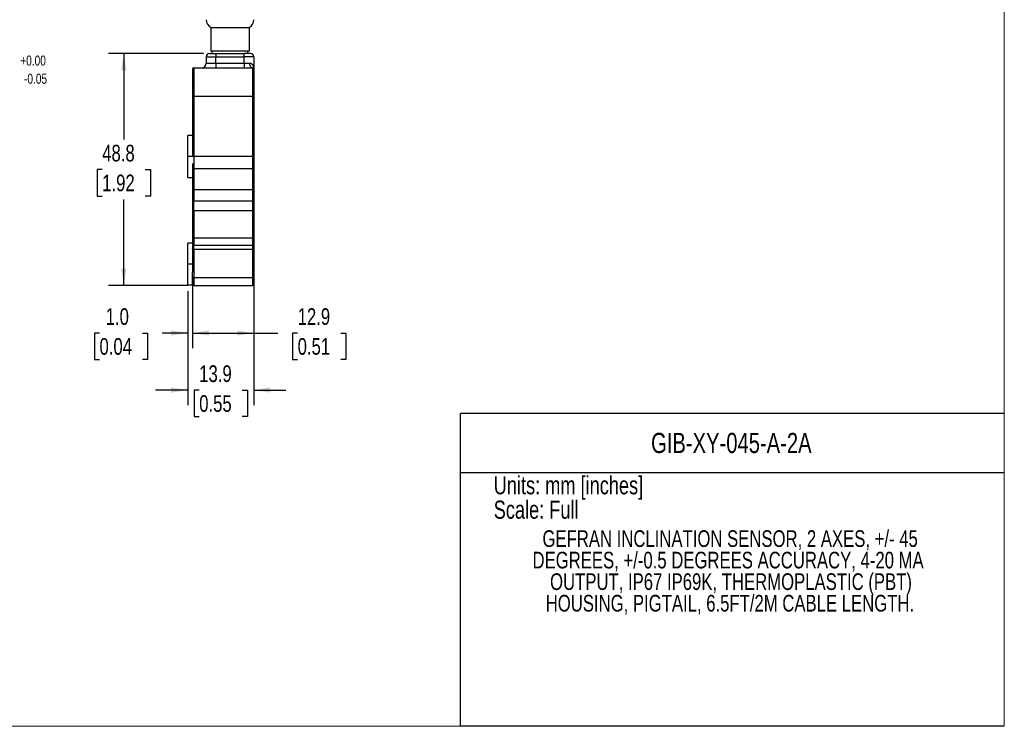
# Model space of a CAD drawing. Header units: millimetres. Extents: x 0 to 432, y 0 to 279.
# Tile 2 of 3: x 225 to 432, y 0 to 149. Entities that reach past the tile are written whole.
import ezdxf

# ---------------------------------------------------------------- set-up
doc = ezdxf.new("R2010")
doc.units = ezdxf.units.MM
doc.layers.add('DIMENSIONS', color=140, linetype='Continuous', lineweight=25)
doc.layers.add('TEXT', color=140, linetype='Continuous', lineweight=25)
doc.styles.add('SLDTEXTSTYLE0', font='TXT', dxfattribs={"width": 0.75})
doc.dimstyles.new('SLDDIMSTYLE0', dxfattribs={"dimtxt": 3.5, "dimasz": 3.5, "dimexe": 0, "dimexo": 0.0625, "dimgap": 0.875, "dimtad": 0, "dimtih": 1, "dimtoh": 1, "dimdec": 1, "dimrnd": 1e-09, "dimzin": 12, "dimdsep": 46, "dimtxsty": 'SLDTEXTSTYLE0', "dimsah": 1, "dimcen": 0.09, "dimadec": 0, "dimazin": 3, "dimtfac": 1, "dimtdec": 1, "dimtofl": 0, "dimtmove": 0, "dimatfit": 3, "dimfxl": 0, "dimfrac": 2, "dimtolj": 1, "dimtzin": 12, "dimarcsym": 0})
doc.dimstyles.new('SLDDIMSTYLE1', dxfattribs={"dimtxt": 3.5, "dimasz": 3.5, "dimexe": 0, "dimexo": 0.0625, "dimgap": 0.875, "dimtad": 0, "dimtih": 1, "dimtoh": 1, "dimdec": 1, "dimrnd": 1e-09, "dimzin": 12, "dimdsep": 46, "dimtxsty": 'SLDTEXTSTYLE0', "dimsah": 1, "dimcen": 0.09, "dimadec": 0, "dimazin": 3, "dimtfac": 1, "dimtdec": 1, "dimtmove": 0, "dimatfit": 0, "dimfxl": 0, "dimfrac": 2, "dimtolj": 1, "dimtzin": 12, "dimarcsym": 0})
doc.dimstyles.new('SLDDIMSTYLE4', dxfattribs={"dimtxt": 3.5, "dimasz": 3.5, "dimexe": 0, "dimexo": 0.0625, "dimgap": 0.875, "dimtad": 0, "dimtih": 1, "dimtoh": 1, "dimdec": 1, "dimrnd": 1e-09, "dimzin": 4, "dimdsep": 46, "dimtxsty": 'SLDTEXTSTYLE0', "dimsah": 1, "dimcen": 0.09, "dimadec": 0, "dimazin": 1, "dimtfac": 1, "dimtdec": 1, "dimtmove": 0, "dimatfit": 0, "dimfxl": 0, "dimfrac": 2, "dimtolj": 1, "dimtzin": 12, "dimarcsym": 0})

# ---------------------------------------------------------------- blocks, each defined once
blk = doc.blocks.new('SW_NOTE_0')
at = {"layer": 'TEXT', "color": 0, "char_height": 2.117, "attachment_point": 1, "style": 'SLDTEXTSTYLE0'}
for s, insert in [('+0.00', (0, 2.73)), ('-0.05', (0.79, -1.09))]:
    blk.add_mtext(s, dxfattribs=dict(at, insert=insert))
blk = doc.blocks.new('SW_NOTE_0_2')
at = {"layer": 'TEXT', "color": 0, "char_height": 3.5, "attachment_point": 2, "style": 'SLDTEXTSTYLE0'}
for s, insert in [('GEFRAN INCLINATION SENSOR, 2 AXES, +/- 45', (49.55, 4.51)), ('DEGREES, +/-0.5 DEGREES ACCURACY, 4-20 MA', (49.12, -0.01)), ('OUTPUT, IP67 IP69K, THERMOPLASTIC (PBT)', (49.73, -4.54)), ('HOUSING, PIGTAIL, 6.5FT/2M CABLE LENGTH.', (49.5, -9.07))]:
    blk.add_mtext(s, dxfattribs=dict(at, insert=insert))
blk = doc.blocks.new('_D_9')
at = {"layer": 'DIMENSIONS'}
for p, q in [((263.48, 141.43), (243.53, 141.43)), ((246.71, 141.43), (246.71, 123.35)), ((242.18, 117.03), (241.11, 117.03)), ((241.11, 117.03), (241.11, 111.47)), ((251.23, 117.03), (252.3, 117.03)), ((252.3, 117.03), (252.3, 111.47)), ((241.11, 111.47), (242.18, 111.47)), ((246.71, 92.68), (246.71, 110.76)), ((252.3, 111.47), (251.23, 111.47)), ((260.18, 92.68), (243.53, 92.68))]:
    blk.add_line(p, q, dxfattribs=at)
for points in [[(246.71, 141.43), (246.17, 137.93), (247.24, 137.93)], [(246.71, 92.68), (247.24, 96.18), (246.17, 96.18)]]:
    blk.add_solid(points, dxfattribs=at)
at = {"layer": 'DIMENSIONS', "char_height": 3.5, "attachment_point": 1, "style": 'SLDTEXTSTYLE0'}
for s, insert in [('48.8', (242.18, 122.25)), ('1.92', (242.18, 115.99))]:
    blk.add_mtext(s, dxfattribs=dict(at, insert=insert))
blk = doc.blocks.new('_D_13')
at = {"layer": 'DIMENSIONS'}
for p, q in [((261.15, 94.22), (261.15, 79.51)), ((274.05, 93.21), (274.05, 79.51)), ((261.15, 82.68), (274.05, 82.68)), ((274.05, 82.68), (279.12, 82.68)), ((283.26, 82.66), (282.19, 82.66)), ((282.19, 82.66), (282.19, 77.1)), ((292.31, 82.66), (293.38, 82.66)), ((293.38, 82.66), (293.38, 77.1)), ((282.19, 77.1), (283.26, 77.1)), ((293.38, 77.1), (292.31, 77.1))]:
    blk.add_line(p, q, dxfattribs=at)
for points in [[(261.15, 82.68), (264.65, 82.14), (264.65, 83.22)], [(274.05, 82.68), (270.55, 83.22), (270.55, 82.14)]]:
    blk.add_solid(points, dxfattribs=at)
at = {"layer": 'DIMENSIONS', "char_height": 3.5, "attachment_point": 1, "style": 'SLDTEXTSTYLE0'}
for s, insert in [('12.9', (283.26, 87.88)), ('0.51', (283.26, 81.61))]:
    blk.add_mtext(s, dxfattribs=dict(at, insert=insert))
blk = doc.blocks.new('_D_14')
at = {"layer": 'DIMENSIONS'}
for p, q in [((261.15, 94.22), (261.15, 79.51)), ((260.15, 91.51), (260.15, 79.51)), ((241.61, 82.66), (240.55, 82.66)), ((240.55, 82.66), (240.55, 77.1)), ((250.67, 82.66), (251.73, 82.66)), ((251.73, 82.66), (251.73, 77.1)), ((260.15, 82.68), (254.8, 82.68)), ((261.15, 82.68), (267.88, 82.68)), ((240.55, 77.1), (241.61, 77.1)), ((251.73, 77.1), (250.67, 77.1))]:
    blk.add_line(p, q, dxfattribs=at)
for points in [[(260.15, 82.68), (256.65, 83.22), (256.65, 82.14)], [(261.15, 82.68), (264.65, 82.14), (264.65, 83.22)]]:
    blk.add_solid(points, dxfattribs=at)
at = {"layer": 'DIMENSIONS', "char_height": 3.5, "attachment_point": 1, "style": 'SLDTEXTSTYLE0'}
for s, insert in [('1.0', (242.91, 87.88)), ('0.04', (241.61, 81.61))]:
    blk.add_mtext(s, dxfattribs=dict(at, insert=insert))
blk = doc.blocks.new('_D_15')
at = {"layer": 'DIMENSIONS'}
for p, q in [((274.05, 101.36), (274.05, 67.51)), ((260.15, 91.51), (260.15, 67.51)), ((260.15, 70.68), (253.41, 70.68)), ((262.57, 70.66), (261.5, 70.66)), ((261.5, 70.66), (261.5, 65.1)), ((271.62, 70.66), (272.69, 70.66)), ((272.69, 70.66), (272.69, 65.1)), ((274.05, 70.68), (280.78, 70.68)), ((261.5, 65.1), (262.57, 65.1)), ((272.69, 65.1), (271.62, 65.1))]:
    blk.add_line(p, q, dxfattribs=at)
for points in [[(260.15, 70.68), (256.65, 71.22), (256.65, 70.14)], [(274.05, 70.68), (277.55, 70.14), (277.55, 71.22)]]:
    blk.add_solid(points, dxfattribs=at)
at = {"layer": 'DIMENSIONS', "char_height": 3.5, "attachment_point": 1, "style": 'SLDTEXTSTYLE0'}
for s, insert in [('13.9', (262.57, 75.88)), ('0.55', (262.57, 69.61))]:
    blk.add_mtext(s, dxfattribs=dict(at, insert=insert))

msp = doc.modelspace()

# ---------------------------------------------------------------- linework, layer by layer
at = {"color": 7, "linetype": 'Continuous', "lineweight": 18}
for p, q in [((431.8, 0), (431.8, 279.4)), ((0, 0), (431.8, 0))]:
    msp.add_line(p, q, dxfattribs=at)
for p, q in [((265.05, 146.93), (273.05, 146.93)), ((265.05, 141.93), (265.05, 146.93)), ((273.05, 146.93), (273.05, 141.93)), ((273.05, 141.93), (265.05, 141.93)), ((265.3, 141.43), (265.3, 141.93)), ((266.05, 141.43), (272.05, 141.43)), ((266.05, 141.43), (266.05, 140.73)), ((272.05, 140.73), (272.05, 141.43)), ((272.8, 141.43), (272.8, 141.93)), ((264.05, 140.73), (266.05, 140.73)), ((264.05, 140.73), (264.05, 139.43)), ((264.05, 139.43), (266.05, 139.43)), ((266.05, 140.73), (272.05, 140.73)), ((266.05, 139.43), (266.05, 140.73)), ((266.05, 139.43), (272.05, 139.43)), ((266.05, 139.43), (266.05, 138.43)), ((272.05, 139.43), (272.05, 140.73)), ((274.05, 140.73), (272.05, 140.73)), ((272.05, 139.43), (273.18, 139.43)), ((272.05, 139.43), (272.05, 138.43)), ((274.05, 140.73), (274.05, 138.13)), ((261.15, 138.13), (261.15, 132.43)), ((261.45, 138.43), (261.45, 132.43)), ((261.45, 138.43), (273.75, 138.43)), ((273.75, 138.43), (273.75, 132.43)), ((274.05, 138.13), (274.05, 132.43)), ((261.15, 132.43), (261.15, 121.09)), ((261.45, 132.43), (261.15, 132.43)), ((261.45, 132.43), (261.45, 119.78)), ((273.75, 132.43), (261.45, 132.43)), ((273.75, 132.43), (273.75, 119.78)), ((274.05, 132.43), (273.75, 132.43)), ((274.05, 132.43), (274.05, 119.78)), ((261.15, 124.18), (260.15, 124.18)), ((260.15, 119.78), (260.15, 124.18)), ((261.15, 121.09), (261.15, 119.78)), ((261.15, 119.78), (260.15, 119.78)), ((260.15, 115.38), (260.15, 119.78)), ((261.15, 118.31), (261.15, 117.26)), ((261.45, 119.78), (261.16, 119.78)), ((261.45, 119.78), (261.45, 117.22)), ((273.75, 119.78), (261.45, 119.78)), ((273.75, 119.78), (273.75, 117.22)), ((274.05, 119.78), (273.75, 119.78)), ((274.05, 119.78), (274.05, 117.26)), ((261.15, 117.26), (261.15, 113.04)), ((273.75, 117.22), (261.45, 117.22)), ((261.45, 117.22), (261.45, 112.78)), ((273.75, 117.22), (273.75, 112.78)), ((274.05, 117.26), (274.05, 113.04)), ((260.15, 115.38), (261.15, 115.38)), ((261.15, 113.04), (261.15, 110.76)), ((273.75, 112.78), (261.45, 112.78)), ((261.45, 112.78), (261.45, 110.5)), ((273.75, 112.78), (273.75, 110.5)), ((274.05, 113.04), (274.05, 110.76)), ((261.15, 110.76), (261.15, 108.34)), ((261.45, 110.5), (273.75, 110.5)), ((261.45, 108.34), (261.45, 110.5)), ((273.75, 110.5), (273.75, 108.34)), ((274.05, 110.76), (274.05, 108.34)), ((261.45, 108.34), (261.15, 108.34)), ((261.15, 108.34), (261.15, 102.63)), ((273.75, 108.34), (261.45, 108.34)), ((261.45, 108.34), (261.45, 102.63)), ((274.05, 108.34), (273.75, 108.34)), ((273.75, 108.34), (273.75, 102.63)), ((274.05, 108.34), (274.05, 102.63)), ((261.15, 101.58), (260.15, 101.58)), ((260.15, 97.18), (260.15, 101.58)), ((261.45, 102.63), (261.15, 102.63)), ((261.15, 101.43), (261.15, 100.43)), ((273.75, 102.63), (261.45, 102.63)), ((261.45, 102.63), (261.45, 101.13)), ((273.75, 102.63), (273.75, 101.13)), ((274.05, 102.63), (273.75, 102.63)), ((261.15, 100.43), (261.15, 95.49)), ((261.45, 101.13), (273.75, 101.13)), ((261.45, 100.24), (261.45, 101.13)), ((273.75, 100.24), (261.45, 100.24)), ((261.45, 100.24), (261.45, 94.29)), ((273.75, 101.13), (273.75, 100.24)), ((273.75, 100.24), (273.75, 94.29)), ((274.05, 100.43), (274.05, 94.48)), ((260.15, 92.78), (260.15, 97.18)), ((261.15, 97.18), (260.15, 97.18)), ((261.15, 92.78), (261.15, 95.49)), ((273.75, 94.29), (261.45, 94.29)), ((261.45, 94.29), (261.45, 92.68)), ((273.75, 94.29), (273.75, 92.68)), ((274.05, 94.48), (274.05, 92.98)), ((260.15, 92.78), (261.15, 92.78)), ((261.45, 92.68), (273.75, 92.68))]:
    msp.add_line(p, q)
at = {"color": 140, "linetype": 'Continuous', "lineweight": 18}
msp.add_line((431.8, 0), (431.8, 65.76), dxfattribs=at)
at = {"flags": 128}
for points in [[(273.75, 138.43), (273.63, 138.45), (273.53, 138.51), (273.43, 138.6), (273.34, 138.73), (273.27, 138.88), (273.22, 139.05), (273.19, 139.24), (273.18, 139.43)], [(261.45, 100.24), (261.39, 100.24), (261.33, 100.25), (261.28, 100.27), (261.23, 100.3), (261.2, 100.33), (261.17, 100.36), (261.15, 100.39), (261.15, 100.43)], [(274.05, 100.43), (274.04, 100.39), (274.02, 100.36), (273.99, 100.33), (273.96, 100.3), (273.91, 100.27), (273.86, 100.25), (273.8, 100.24), (273.75, 100.24)], [(261.45, 94.29), (261.39, 94.29), (261.33, 94.3), (261.28, 94.32), (261.23, 94.35), (261.2, 94.38), (261.17, 94.41), (261.15, 94.45), (261.15, 94.48)], [(274.05, 94.48), (274.04, 94.45), (274.02, 94.41), (273.99, 94.38), (273.96, 94.35), (273.91, 94.32), (273.86, 94.3), (273.8, 94.29), (273.75, 94.29)]]:
    msp.add_lwpolyline(points, dxfattribs=at)
for centre, radius, start, end in [((265.85, 148.54), 1.8, 180, 243.6122), ((272.25, 148.54), 1.8, 296.3878, 360), ((264.75, 140.73), 0.7, 90, 180), ((273.35, 140.73), 0.7, 0, 90), ((263.05, 139.43), 1, 270, 0), ((261.45, 138.13), 0.3, 90, 180), ((273.75, 138.13), 0.3, 360, 90), ((261.37, 117.85), 0.633, 249.0813, 276.6934), ((273.82, 117.85), 0.633, 263.3066, 290.9187), ((261.43, 113.06), 0.282, 184.4019, 273.8113), ((273.76, 113.06), 0.282, 266.1887, 355.5981), ((261.43, 110.79), 0.282, 184.4019, 273.8113), ((273.76, 110.79), 0.282, 266.1887, 355.5981), ((261.45, 101.43), 0.3, 180, 270), ((273.75, 101.43), 0.3, 270, 0), ((261.45, 92.98), 0.3, 180, 270), ((273.75, 92.98), 0.3, 270, 0)]:
    msp.add_arc(centre, radius, start, end)
for points, knots in [([(264.75, 141.43), (264.75, 141.43), (264.75, 141.43), (264.76, 141.43), (264.78, 141.43), (264.8, 141.43), (264.85, 141.43), (264.95, 141.43), (265.12, 141.43), (265.33, 141.43), (265.53, 141.43), (265.72, 141.43), (265.88, 141.43), (265.99, 141.43), (266.05, 141.43)], [0, 0, 0, 0, 0.04827, 0.096148, 0.143909, 0.19183, 0.240185, 0.369984, 0.500048, 0.629847, 0.75991, 0.840095, 0.919696, 1, 1, 1, 1]), ([(273.35, 141.43), (273.34, 141.43), (273.34, 141.43), (273.34, 141.43), (273.31, 141.43), (273.27, 141.43), (273.2, 141.43), (273.11, 141.43), (272.97, 141.43), (272.8, 141.43), (272.65, 141.43), (272.53, 141.43), (272.41, 141.43), (272.29, 141.43), (272.17, 141.43), (272.09, 141.43), (272.05, 141.43)], [0, 0, 0, 0, 0.040066, 0.080134, 0.120205, 0.239984, 0.305558, 0.370314, 0.499946, 0.630086, 0.694714, 0.75991, 0.819986, 0.880066, 0.940035, 1, 1, 1, 1]), ([(273.18, 139.43), (273.2, 139.43), (273.25, 139.43), (273.32, 139.42), (273.39, 139.39), (273.46, 139.36), (273.53, 139.32), (273.63, 139.25), (273.75, 139.12), (273.86, 138.95), (273.94, 138.75), (274, 138.57), (274.04, 138.35), (274.04, 138.21), (274.05, 138.13)], [0, 0, 0, 0, 0.037174, 0.075833, 0.116304, 0.158871, 0.20378, 0.25124, 0.36704, 0.500822, 0.615857, 0.749696, 0.853337, 1, 1, 1, 1]), ([(261.15, 121.09), (261.15, 120.88), (261.17, 120.66), (261.2, 120.23), (261.22, 120.01), (261.22, 119.78)], [0, 0, 0, 0, 0.5, 0.5, 1, 1, 1, 1]), ([(261.15, 102.63), (261.15, 102.59), (261.15, 102.52), (261.15, 102.37), (261.15, 102.22), (261.15, 102.08), (261.15, 101.94), (261.15, 101.78), (261.15, 101.65), (261.15, 101.57), (261.15, 101.52), (261.15, 101.48), (261.15, 101.45), (261.15, 101.44), (261.15, 101.43), (261.15, 101.43)], [0, 0, 0, 0, 0.060095, 0.120195, 0.2399661, 0.3055579, 0.3703206, 0.4999342, 0.6300981, 0.6947226, 0.7599043, 0.819987, 0.8800726, 0.9400389, 1, 1, 1, 1]), ([(274.05, 102.63), (274.05, 102.59), (274.05, 102.52), (274.05, 102.41), (274.05, 102.3), (274.05, 102.15), (274.05, 101.97), (274.05, 101.78), (274.05, 101.62), (274.05, 101.51), (274.05, 101.44), (274.05, 101.44), (274.05, 101.43)], [0, 0, 0, 0, 0.060267, 0.120031, 0.179832, 0.240208, 0.370027, 0.500131, 0.629949, 0.760054, 0.879954, 1, 1, 1, 1]), ([(274.05, 101.43), (274.05, 101.43), (274.05, 101.43), (274.05, 101.41), (274.05, 101.39), (274.05, 101.35), (274.05, 101.3), (274.05, 101.24), (274.05, 101.15), (274.05, 101.03), (274.05, 100.85), (274.05, 100.66), (274.05, 100.51), (274.05, 100.43)], [0, 0, 0, 0, 0.072121, 0.14355, 0.214563, 0.285444, 0.356477, 0.427942, 0.500118, 0.626481, 0.753065, 0.876478, 1, 1, 1, 1])]:
    msp.add_open_spline(points, degree=3, knots=knots)
at = {"layer": 'TEXT'}
for p, q in [((431.8, 65.76), (317.5, 65.76)), ((317.5, 0), (317.5, 65.76)), ((317.5, 53.39), (431.8, 53.39)), ((431.8, 0), (317.5, 0))]:
    msp.add_line(p, q, dxfattribs=at)

# ---------------------------------------------------------------- block references
for name, p in [('SW_NOTE_0', (224.96, 138.28)), ('SW_NOTE_0_2', (324.62, 36.7))]:
    msp.add_blockref(name, p, dxfattribs=at)

# ---------------------------------------------------------------- texts
at = {"layer": 'TEXT', "style": 'SLDTEXTSTYLE0'}
for s, insert, char_height, attachment_point in [('GIB-XY-045-A-2A', (374.42, 61.68), 4.2333, 2), ('Units: mm [inches]', (324.47, 52.58), 3.81, 1), ('Scale: Full', (324.47, 47.45), 3.81, 1)]:
    msp.add_mtext(s, dxfattribs=dict(at, insert=insert, char_height=char_height, attachment_point=attachment_point))

# ---------------------------------------------------------------- dimensions: what is measured, and where the dimension line sits
at = {"layer": 'DIMENSIONS'}
for base, p1, p2, angle, dimstyle, picture, middle in [((246.70560893, 141.43235529), (261.44521502, 92.68235529), (264.74521502, 141.43235529), 90, 'SLDDIMSTYLE0', '_D_9', (246.70560893, 117.05735529)), ((274.05, 70.68), (260.15, 92.78), (274.05, 102.63), 0, 'SLDDIMSTYLE1', '_D_15', (267.1, 70.68))]:
    dim = msp.add_linear_dim(base=base, p1=p1, p2=p2, angle=angle, dimstyle=dimstyle, dxfattribs=at)
    dim.commit()
    dim.dimension.update_dxf_attribs({"geometry": picture, "text_midpoint": middle, "dimtype": 160})
for base, p2, dimstyle, picture, middle in [((260.15, 82.68), (260.15, 92.78), 'SLDDIMSTYLE4', '_D_14', (246.14, 82.68)), ((274.05, 82.68), (274.05, 94.48), 'SLDDIMSTYLE0', '_D_13', (287.79, 82.68))]:
    dim = msp.add_linear_dim(base=base, p1=(261.15, 95.49), p2=p2, dimstyle=dimstyle, dxfattribs=at)
    dim.commit()
    dim.dimension.update_dxf_attribs({"geometry": picture, "text_midpoint": middle, "dimtype": 160})

doc.saveas('drawing.dxf')
